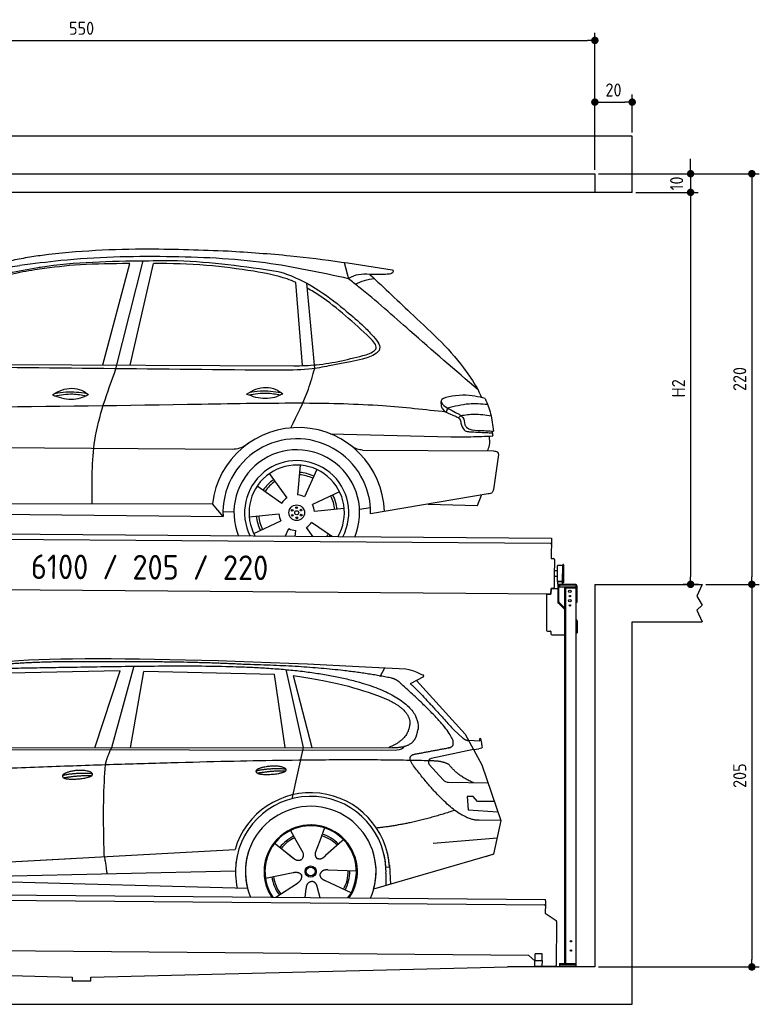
# Model space of a CAD drawing. Header units: millimetres. Extents: x -404 to 6581, y 0 to 5275.
# Tile 2 of 2: x 2618 to 6581, y 0 to 5275. Entities that reach past the tile are written whole.
import ezdxf

# ---------------------------------------------------------------- set-up
doc = ezdxf.new("R2010")
doc.units = ezdxf.units.MM
doc.layers.add('4', color=3, linetype='Continuous')
for name, color, linetype, lineweight in [('car', 10, 'Continuous', 25), ('Freiraum', 7, 'Continuous', 25), ('Gebäude', 7, 'Continuous', 25), ('Logo', 7, 'Continuous', 25), ('Plattform', 7, 'Continuous', 25), ('Sichtbare Kanten(DIN)', 7, 'Continuous', 25), ('Ständer vorne', 7, 'Continuous', 25)]:
    doc.layers.add(name, color=color, linetype=linetype, lineweight=lineweight)
doc.styles.get("Standard").update_dxf_attribs({"font": 'ISOCP.SHX'})
doc.dimstyles.new('GEN-ISO', dxfattribs={"dimscale": 20, "dimtxt": 3.5, "dimasz": 2, "dimexe": 2, "dimexo": 1, "dimgap": 1.5, "dimtad": 1, "dimdec": 1, "dimlfac": 0.1, "dimdsep": 46, "dimtxsty": 'STANDARD', "dimblk": 'PUNKT', "dimcen": 2, "dimclrd": 256, "dimclre": 256, "dimclrt": 2, "dimadec": 0, "dimazin": 0, "dimtp": 0.1, "dimtm": 0.1, "dimtfac": 0.71, "dimtdec": 1, "dimtmove": 2, "dimatfit": 3, "dimldrblk": 'PUNKT', "dimfxl": 2, "dimtolj": 1, "dimarcsym": 0})

# ---------------------------------------------------------------- blocks, each defined once
blk = doc.blocks.new('PUNKT')
at = {"layer": '4', "color": 0, "linetype": 'ByBlock'}
blk.add_line((-0.5, 0), (-1, 0), dxfattribs=at)
at = {"layer": '4', "color": 0, "linetype": 'ByBlock', "const_width": 0.5}
blk.add_lwpolyline([(-0.25, 0, 1), (0.25, 0, 1)], format="xyb", close=True, dxfattribs=at)
blk = doc.blocks.new('*D123')
at = {"layer": '4', "lineweight": -2, "transparency": 16777216}
for p, q in [((5720, 4450), (6581, 4450)), ((6541, 4410), (6541, 2290)), ((6295.4, 2250), (6581, 2250))]:
    blk.add_line(p, q, dxfattribs=at)
at = {"layer": 'Defpoints', "color": 0, "transparency": 16777216}
for p in [(5700, 4450), (6275.4, 2250), (6541, 2250)]:
    blk.add_point(p, dxfattribs=at)
at = {"layer": '4', "lineweight": -2, "transparency": 16777216, "xscale": 40, "yscale": 40, "zscale": 40}
for p, rotation in [((6541, 4450), 90), ((6541, 2250), 270)]:
    blk.add_blockref('PUNKT', p, dxfattribs=dict(at, rotation=rotation))
at = {"layer": '4', "color": 2, "transparency": 16777216, "insert": (6476, 3350), "char_height": 70, "attachment_point": 5, "rotation": 90}
blk.add_mtext('220', dxfattribs=at)
blk = doc.blocks.new('*D124')
at = {"layer": '4', "lineweight": -2, "transparency": 16777216}
for p, q in [((6295.4, 2250), (6581, 2250)), ((6541, 2210), (6541, 240)), ((5720, 200), (6581, 200))]:
    blk.add_line(p, q, dxfattribs=at)
at = {"layer": 'Defpoints', "color": 0, "transparency": 16777216}
for p in [(6275.4, 2250), (5700, 200), (6541, 200)]:
    blk.add_point(p, dxfattribs=at)
at = {"layer": '4', "lineweight": -2, "transparency": 16777216, "xscale": 40, "yscale": 40, "zscale": 40}
for p, rotation in [((6541, 2250), 90), ((6541, 200), 270)]:
    blk.add_blockref('PUNKT', p, dxfattribs=dict(at, rotation=rotation))
at = {"layer": '4', "color": 2, "transparency": 16777216, "insert": (6476, 1225), "char_height": 70, "attachment_point": 5, "rotation": 90}
blk.add_mtext('205', dxfattribs=at)
blk = doc.blocks.new('*D125')
at = {"layer": '4', "lineweight": -2, "transparency": 16777216}
for p, q in [((5920, 4350), (6252.9, 4350)), ((6212.9, 4310), (6212.9, 2290)), ((6255.4, 2250), (6172.9, 2250))]:
    blk.add_line(p, q, dxfattribs=at)
at = {"layer": 'Defpoints', "color": 0, "transparency": 16777216}
for p in [(5900, 4350), (6212.9, 2250), (6275.4, 2250)]:
    blk.add_point(p, dxfattribs=at)
at = {"layer": '4', "lineweight": -2, "transparency": 16777216, "xscale": 40, "yscale": 40, "zscale": 40}
for p, rotation in [((6212.9, 4350), 90), ((6212.9, 2250), 270)]:
    blk.add_blockref('PUNKT', p, dxfattribs=dict(at, rotation=rotation))
at = {"layer": '4', "color": 2, "transparency": 16777216, "insert": (6147.9, 3300), "char_height": 70, "attachment_point": 5, "rotation": 90}
blk.add_mtext('H2', dxfattribs=at)
blk = doc.blocks.new('*D126')
at = {"layer": '4', "lineweight": -2, "transparency": 16777216}
for p, q in [((200, 4470), (200, 5204.2)), ((5700, 4470), (5700, 5204.2)), ((240, 5164.2), (5660, 5164.2))]:
    blk.add_line(p, q, dxfattribs=at)
at = {"layer": 'Defpoints', "color": 0, "transparency": 16777216}
for p in [(5700, 5164.2), (200, 4450), (5700, 4450)]:
    blk.add_point(p, dxfattribs=at)
at = {"layer": '4', "lineweight": -2, "transparency": 16777216, "xscale": 40, "yscale": 40, "zscale": 40, "rotation": 180}
blk.add_blockref('PUNKT', (200, 5164.2), dxfattribs=at)
at = {"layer": '4', "lineweight": -2, "transparency": 16777216, "xscale": 40, "yscale": 40, "zscale": 40}
blk.add_blockref('PUNKT', (5700, 5164.2), dxfattribs=at)
at = {"layer": '4', "color": 2, "transparency": 16777216, "insert": (2950, 5229.2), "char_height": 70, "attachment_point": 5}
blk.add_mtext('550', dxfattribs=at)
blk = doc.blocks.new('*D127')
at = {"layer": '4', "lineweight": -2, "transparency": 16777216}
for p, q in [((6212.9, 4490), (6212.9, 4530)), ((5720, 4450), (6252.9, 4450)), ((6212.9, 4450), (6212.9, 4350)), ((5920, 4350), (6252.9, 4350)), ((6212.9, 4310), (6212.9, 4270))]:
    blk.add_line(p, q, dxfattribs=at)
at = {"layer": 'Defpoints', "color": 0, "transparency": 16777216}
for p in [(5700, 4450), (5900, 4350), (6212.9, 4350)]:
    blk.add_point(p, dxfattribs=at)
at = {"layer": '4', "lineweight": -2, "transparency": 16777216, "xscale": 40, "yscale": 40, "zscale": 40}
for p, rotation in [((6212.9, 4450), 270), ((6212.9, 4350), 90)]:
    blk.add_blockref('PUNKT', p, dxfattribs=dict(at, rotation=rotation))
at = {"layer": '4', "color": 2, "transparency": 16777216, "insert": (6137.8, 4397.9), "char_height": 70, "attachment_point": 5, "rotation": 90}
blk.add_mtext('10', dxfattribs=at)
blk = doc.blocks.new('*D131')
at = {"layer": '4', "lineweight": -2, "transparency": 16777216}
for p, q in [((5700, 4470), (5700, 4873.5)), ((5900, 4670.8), (5900, 4873.5)), ((5740, 4833.5), (5860, 4833.5))]:
    blk.add_line(p, q, dxfattribs=at)
at = {"layer": 'Defpoints', "color": 0, "transparency": 16777216}
for p in [(5900, 4833.5), (5900, 4650.8), (5700, 4450)]:
    blk.add_point(p, dxfattribs=at)
at = {"layer": '4', "lineweight": -2, "transparency": 16777216, "xscale": 40, "yscale": 40, "zscale": 40, "rotation": 180}
blk.add_blockref('PUNKT', (5700, 4833.5), dxfattribs=at)
at = {"layer": '4', "lineweight": -2, "transparency": 16777216, "xscale": 40, "yscale": 40, "zscale": 40}
blk.add_blockref('PUNKT', (5900, 4833.5), dxfattribs=at)
at = {"layer": '4', "color": 2, "transparency": 16777216, "insert": (5800, 4898.5), "char_height": 70, "attachment_point": 5}
blk.add_mtext('20', dxfattribs=at)
blk = doc.blocks.new('UG Plattfrom Gl550')
at = {"layer": 'Sichtbare Kanten(DIN)'}
for p, q in [((268.3, 403.8), (5205.1, 360.7)), ((5199.8, 330.7), (273, 373.7)), ((5204.9, 335.7), (5204.4, 288.2)), ((5205, 354.7), (5204.9, 335.7)), ((5205, 354.7), (5205.1, 360.7)), ((5204.4, 288.2), (5262.9, 248.7)), ((5265.1, 244.5), (5263, 8.2)), ((5117, 61.5), (391.4, 102.7)), ((5148.7, 33.7), (5117, 61.5)), ((5149.7, 35.2), (5150.1, 71.2)), ((5188, 70.8), (5150.1, 71.2)), ((5187.7, 34.8), (5188, 70.8)), ((5148.5, 5.2), (5148.7, 35.2)), ((5148.5, 5.2), (5188.5, 4.8)), ((5148.7, 35.2), (5188.7, 34.8)), ((5258, 3.2), (5184.8, 3.9)), ((5188.5, 4.8), (5188.7, 34.8))]:
    blk.add_line(p, q, dxfattribs=at)
for centre, radius, start, end in [((5199.9, 335.7), 5, 269.5, 359.5), ((5260.1, 244.5), 5, 359.5, 55.9134), ((5184.9, 8.9), 5, 232.6301, 269.5), ((5195.8, 43.8), 12, 227.6897, 228.0904), ((5258, 8.2), 5, 269.5, 359.5)]:
    blk.add_arc(centre, radius, start, end, dxfattribs=at)
blk = doc.blocks.new('Palette EG Gl550')
at = {"layer": 'Plattform'}
for p, q in [((846.4, 3595.4), (5884.2, 3556.3)), ((5879, 3526.4), (851.1, 3565.3)), ((5884.2, 3556.3), (5883.4, 3446.3)), ((5883.4, 3446.3), (5895.4, 3446.2)), ((5900.3, 3441.2), (5899.6, 3351.2)), ((5918, 3381.1), (5901, 3381.3)), ((5916.5, 3323.9), (5917.1, 3408.2)), ((5944.4, 3318.9), (5945.2, 3412.9)), ((5949.2, 3412.8), (5948.4, 3318.8)), ((5899.6, 3351.2), (5899.2, 3291.2)), ((5916.7, 3351.1), (5899.6, 3351.2)), ((5881.9, 3256.3), (758.5, 3296)), ((5882.1, 3286.3), (5881.9, 3256.3)), ((5882.1, 3286.3), (5894.1, 3286.2)), ((5894.1, 3286.2), (5882.1, 3286.3)), ((5929.8, 3323.4), (5917.8, 3323.3)), ((5942.8, 3323.3), (5917.8, 3323.3)), ((5917.8, 3308.3), (5917.8, 3323.3)), ((5917.8, 3308.3), (5917.8, 3323.3)), ((5917.8, 3308.3), (5942.8, 3308.3)), ((5942.8, 3308.3), (5917.8, 3308.3)), ((5942.8, 3308.3), (5942.8, 3323.3)), ((5942.8, 3308.3), (5942.8, 3323.3))]:
    blk.add_line(p, q, dxfattribs=at)
for centre, radius, start, end in [((5879, 3531.4), 5, 268.5823, 358.5607), ((5895.3, 3441.2), 5, 359.556, 89.556), ((5917.5, 3408.2), 0.4, 91.7323, 179.3444), ((5928.6, 3081.9), 326.8, 87.1739, 91.9438), ((5944.7, 3408.8), 0.4, 266.9623, 359.3444), ((5947.2, 3412.8), 2, 359.3444, 179.3444), ((5916.9, 3323.9), 0.4, 179.3444, 266.9565), ((5936.6, 4207.7), 884.4, 268.7196, 270.4008), ((5894.2, 3291.2), 5, 269.556, 359.556), ((5908.7, 4411.7), 1088.9, 271.795, 271.861), ((5944.1, 3322.9), 0.4, 359.556, 91.938), ((5946.4, 3318.8), 2, 179.3444, 359.3444)]:
    blk.add_arc(centre, radius, start, end, dxfattribs=at)
blk = doc.blocks.new('Car_173')
at = {"layer": 'car'}
for p, q in [((3506.1, 4498.8), (3645.6, 5079.1)), ((3581.8, 4519.2), (3700.7, 5065.1)), ((4722.6, 5080.8), (4747.3, 4993.8)), ((3435.9, 4518.4), (3575.1, 5063.1)), ((4504.3, 4525.8), (4464.2, 4971.4)), ((4570.6, 4511.5), (4524.1, 4967.2)), ((2405, 4512.7), (4458.6, 4524)), ((5285, 4306.6), (5277.3, 4284.6)), ((5356.3, 4267), (5344.2, 4254.2)), ((4657.3, 4162.3), (5304.5, 4153)), ((2126.8, 4068.2), (4133.4, 4074.5)), ((4830.7, 4076.7), (5532.7, 4078.9)), ((5557.3, 4036), (5534.4, 3872.4)), ((4497.9, 3992.4), (4485.9, 3832.6)), ((4587.3, 3970.1), (4523.6, 3823.1)), ((4333.1, 3945.2), (4428.6, 3816.4)), ((4269.1, 3878.9), (4401.5, 3788.5)), ((4710.7, 3851), (4566.2, 3781.5)), ((5506.3, 3848.3), (4878.1, 3735.8)), ((5449.6, 3786.2), (5471.2, 3842)), ((2219.6, 3766.4), (4029.6, 3780.6)), ((4087.7, 3713.8), (4029.6, 3780.6)), ((4736.1, 3762.5), (4576.8, 3744.2)), ((4818.5, 3759.6), (4876.9, 3768.9)), ((5186.4, 3791), (5449.6, 3786.2)), ((2156.9, 3712), (4087.7, 3713.8)), ((4086.9, 3740), (4145.9, 3738.7)), ((4227.6, 3712.5), (4386.9, 3730.8)), ((4253, 3623.9), (4397.5, 3693.4)), ((4421.8, 3609.5), (4440.1, 3651.9)), ((4475.3, 3609.6), (4477.8, 3642.4)), ((4571.3, 3609.7), (4535.1, 3658.6)), ((4674.4, 3609.9), (4562.2, 3686.4))]:
    blk.add_line(p, q, dxfattribs=at)
for centre, radius in [((4481.9, 3737.5), 41.9), ((4458, 3750.4), 4.46), ((4481.9, 3737.5), 10.7), ((4481.1, 3764.7), 4.46), ((4505, 3751.7), 4.46), ((4458.7, 3723.3), 4.46), ((4482.6, 3710.3), 4.46), ((4505.8, 3724.6), 4.46)]:
    blk.add_circle(centre, radius, dxfattribs=at)
for centre, radius, start, end in [((4489.5, 3731.3), 462.5, 2.1852, 173.8782), ((4482.5, 3737.9), 395.6, 359.6869, 183.4999), ((4482.5, 3737.9), 336.7, 337.6776, 202.4775), ((4481.9, 3737.5), 279.1, 332.8088, 207.3462), ((4481.9, 3737.5), 255.4, 330.0358, 210.1193), ((4481.9, 3737.5), 216.3, 125.4485, 146.5251), ((4481.9, 3737.5), 204, 125.3726, 146.5671), ((4481.9, 3737.5), 204, 65.3726, 86.5671), ((4481.9, 3737.5), 216.3, 65.4485, 86.5251), ((4481.9, 3737.5), 95.2, 124.034, 147.5844), ((4481.9, 3737.5), 95.2, 64.034, 87.5844), ((4481.9, 3737.5), 204, 5.3726, 26.5671), ((4481.9, 3737.5), 216.3, 5.4485, 26.5251), ((4481.9, 3737.5), 95.2, 4.034, 27.5844), ((4481.8, 3737.5), 216.3, 185.4485, 206.5251), ((4481.9, 3737.5), 204, 185.3726, 206.5671), ((4481.8, 3737.5), 95.2, 184.034, 207.5844), ((4481.8, 3737.5), 95.2, 244.034, 267.5844), ((4481.8, 3737.5), 95.2, 304.034, 327.5844), ((4481.9, 3737.5), 204, 321.2555, 326.5671), ((4481.8, 3737.5), 216.3, 323.8482, 326.5251)]:
    blk.add_arc(centre, radius, start, end, dxfattribs=at)
for points, knots in [([(3060.3, 5097.6), (3075, 5099.8), (3278.8, 5129.3), (3626.7, 5149.3), (3959, 5140.1), (4100.2, 5136.2)], [0, 0, 0, 0, 44.363443, 617.827051, 1041.677324, 1041.677324, 1041.677324, 1041.677324]), ([(4100.2, 5136.2), (4211.6, 5130), (4506.6, 5113.7), (4798.9, 5070.7), (4980.8, 5044)], [0, 0, 0, 0, 334.596694, 885.796742, 885.796742, 885.796742, 885.796742]), ([(2886.3, 5060), (2914.3, 5067.1), (2971.9, 5081.6), (3030.3, 5092.2), (3060.3, 5097.6)], [0, 0, 0, 0, 86.602296, 178.13615, 178.13615, 178.13615, 178.13615]), ([(4747.3, 4993.8), (4599.2, 5024.4), (4277.2, 5090.7), (3758.7, 5108), (3318.3, 5093.6), (3058.1, 5056.7), (2985.1, 5046.3)], [0, 0, 0, 0, 452.969864, 984.660554, 1551.463157, 1772.575196, 1772.575196, 1772.575196, 1772.575196]), ([(3081.4, 5037.5), (3086.3, 5038.3), (3276.5, 5069.3), (3524.8, 5078), (3766.9, 5081), (3821.4, 5081.7)], [0, 0, 0, 0, 14.958905, 578.066478, 741.647169, 741.647169, 741.647169, 741.647169]), ([(4239.7, 5028.7), (4155.2, 5039.9), (3976.2, 5063.6), (3795.9, 5066), (3700.7, 5065.1)], [0, 0, 0, 0, 255.50817, 540.950796, 540.950796, 540.950796, 540.950796]), ([(3821.4, 5081.7), (3824.3, 5081.6), (4007.9, 5078.5), (4190.3, 5053.8), (4369.7, 5029.4)], [0, 0, 0, 0, 8.707457, 550.797583, 550.797583, 550.797583, 550.797583]), ([(2335.6, 4498.9), (2364.1, 4545.1), (2434.3, 4658.6), (2581.4, 4816), (2792.6, 4984.6), (2977.9, 5018.5), (3081.4, 5037.5)], [0, 0, 0, 0, 162.281083, 399.433399, 644.903205, 954.973623, 954.973623, 954.973623, 954.973623]), ([(3065.1, 5024.4), (3023.1, 5016.6), (2924.8, 4998.3), (2772.9, 4944.1), (2627.8, 4833.7), (2517.3, 4716.7), (2450.3, 4640.3), (2425.3, 4611.8)], [0, 0, 0, 0, 128.205286, 300.044117, 477.787268, 668.958491, 782.608096, 782.608096, 782.608096, 782.608096]), ([(2796.8, 4997.1), (2825.4, 5008.1), (2886.2, 5031.7), (2950.8, 5041.3), (2985.1, 5046.3)], [0, 0, 0, 0, 91.476949, 195.154815, 195.154815, 195.154815, 195.154815]), ([(3575.1, 5063.1), (3561.7, 5062.9), (3462.2, 5060.8), (3291.5, 5057.4), (3135.8, 5034.7), (3065.1, 5024.4)], [666.326512, 666.326512, 666.326512, 666.326512, 706.624571, 964.215873, 1178.205668, 1178.205668, 1178.205668, 1178.205668]), ([(4464.2, 4971.4), (4449.1, 4977.9), (4376.9, 5005.7), (4300.2, 5018.6), (4239.7, 5028.7)], [496.692868, 496.692868, 496.692868, 496.692868, 546.059875, 728.869941, 728.869941, 728.869941, 728.869941]), ([(4369.7, 5029.4), (4378.8, 5026.8), (4509.5, 4989.1), (4661.6, 4885.8), (4789.1, 4776.5), (4820.7, 4749.4)], [0, 0, 0, 0, 28.300877, 407.953602, 533.273686, 533.273686, 533.273686, 533.273686]), ([(4954.1, 5019.6), (4927.6, 5018.7), (4863.6, 5016.6), (4787.6, 5021.4), (4751.7, 4996.8), (4747.3, 4993.8)], [0, 0, 0, 0, 80.522652, 194.664465, 210.337598, 210.337598, 210.337598, 210.337598]), ([(4860.9, 5018.3), (4939.2, 4945.8), (5118.4, 4779.9), (5331.3, 4587.6), (5426.6, 4438.6), (5447.4, 4406)], [0, 0, 0, 0, 320.576675, 734.270248, 850.262502, 850.262502, 850.262502, 850.262502]), ([(4980.8, 5044), (4982.5, 5042.4), (4988.2, 5037.2), (4976.7, 5019.3), (4962.8, 5019.5), (4954.1, 5019.6)], [0, 0, 0, 0, 6.503563, 21.332115, 46.748977, 46.748977, 46.748977, 46.748977]), ([(5447.4, 4406), (5324.1, 4509.5), (5108.2, 4690.6), (4879.5, 4892.2), (4765.5, 4979.8), (4747.3, 4993.8)], [0, 0, 0, 0, 483.056147, 845.367922, 914.230443, 914.230443, 914.230443, 914.230443]), ([(4784, 4965.6), (4800, 4973.2), (4832.1, 4988.5), (4867.4, 4993.3), (4885.1, 4995.7)], [0, 0, 0, 0, 52.794285, 106.128892, 106.128892, 106.128892, 106.128892]), ([(4864.1, 4679.1), (4777.7, 4757.8), (4672.2, 4853.9), (4549.6, 4928.4), (4526.8, 4940.9)], [0, 0, 0, 0, 349.622047, 427.224064, 427.224064, 427.224064, 427.224064]), ([(4820.7, 4749.4), (4835.5, 4735.2), (4871.3, 4700.7), (4973.6, 4586.1), (4766.2, 4551.7), (4681.8, 4533), (4659, 4528)], [0, 0, 0, 0, 64.508303, 155.959603, 359.557587, 434.696523, 434.696523, 434.696523, 434.696523]), ([(4844.8, 4586.9), (4870.1, 4597.3), (4921.1, 4618.3), (4883.2, 4658.7), (4864.1, 4679.1)], [0, 0, 0, 0, 64.897781, 131.027998, 131.027998, 131.027998, 131.027998]), ([(4458.6, 4524), (4499.2, 4525.5), (4630.1, 4530.4), (4757.1, 4563.8), (4844.8, 4586.9)], [0, 0, 0, 0, 121.545303, 392.179354, 392.179354, 392.179354, 392.179354]), ([(3385.9, 3775.6), (3383.3, 3889.4), (3377.5, 4137.6), (3460.9, 4371.9), (3506.1, 4498.8)], [0, 0, 0, 0, 338.772014, 738.643609, 738.643609, 738.643609, 738.643609]), ([(4659, 4528), (4625.3, 4521.1), (4537.9, 4503.3), (4383.3, 4498.9), (4263.6, 4498.8), (4198.6, 4498.7)], [0, 0, 0, 0, 103.03135, 267.243941, 462.405232, 462.405232, 462.405232, 462.405232]), ([(4445.5, 4191.7), (4479.5, 4260.2), (4530.7, 4363.4), (4560.6, 4474.3), (4570.6, 4511.5)], [0, 0, 0, 0, 228.776239, 344.156953, 344.156953, 344.156953, 344.156953]), ([(3166.9, 4355.3), (3182.9, 4365.2), (3229, 4393.5), (3307.4, 4397), (3348.5, 4367.5), (3360.5, 4358.9)], [0, 0, 0, 0, 56.386158, 162.852709, 206.792536, 206.792536, 206.792536, 206.792536]), ([(4206.8, 4370.7), (4222.8, 4380.5), (4268.9, 4408.9), (4347.4, 4412.3), (4388.4, 4382.8), (4400.5, 4374.2)], [0, 0, 0, 0, 56.386158, 162.852709, 206.792536, 206.792536, 206.792536, 206.792536]), ([(4220.4, 4379), (4239.9, 4382.9), (4296.3, 4393.4), (4353.6, 4386.2), (4391.1, 4380.9)], [7.57653, 7.57653, 7.57653, 7.57653, 52.544532, 137.659237, 137.659237, 137.659237, 137.659237]), ([(3166.9, 4355.3), (3182.9, 4349.4), (3231.1, 4332.4), (3301.9, 4330.3), (3346.6, 4352.1), (3360.5, 4358.9)], [5.208578, 5.208578, 5.208578, 5.208578, 44.198582, 121.455021, 156.55166, 156.55166, 156.55166, 156.55166]), ([(3178.6, 4351.2), (3211, 4356.6), (3267.6, 4366), (3324, 4357.2), (3348.2, 4352.9)], [0, 0, 0, 0, 73.878693, 129.282646, 129.282646, 129.282646, 129.282646]), ([(3180.5, 4363.6), (3200, 4367.5), (3256.4, 4378.1), (3313.7, 4370.8), (3351.2, 4365.6)], [7.57653, 7.57653, 7.57653, 7.57653, 52.544532, 137.659237, 137.659237, 137.659237, 137.659237]), ([(4206.8, 4370.7), (4222.8, 4364.8), (4271, 4347.8), (4341.8, 4345.6), (4386.5, 4367.4), (4400.5, 4374.2)], [5.208578, 5.208578, 5.208578, 5.208578, 44.198582, 121.455021, 156.55166, 156.55166, 156.55166, 156.55166]), ([(4218.5, 4366.5), (4250.9, 4371.9), (4307.5, 4381.4), (4363.9, 4372.5), (4388.1, 4368.2)], [0, 0, 0, 0, 73.878693, 129.282646, 129.282646, 129.282646, 129.282646]), ([(5485.9, 4358.8), (5449.9, 4368.1), (5379, 4386.4), (5192.5, 4351.3), (5295.5, 4299.5), (5347.6, 4273.4)], [0, 0, 0, 0, 123.107987, 242.156921, 363.520645, 363.520645, 363.520645, 363.520645]), ([(5285, 4306.6), (5322.9, 4317), (5392.8, 4336.2), (5465.1, 4331.1), (5498.2, 4328.8)], [0, 0, 0, 0, 116.874908, 215.743745, 215.743745, 215.743745, 215.743745]), ([(5485.9, 4358.8), (5496.9, 4332.4), (5520.1, 4276.6), (5527.5, 4216.5), (5531.3, 4185)], [0, 0, 0, 0, 85.533017, 180.427109, 180.427109, 180.427109, 180.427109]), ([(5277.3, 4284.6), (5163.9, 4295.9), (4911.4, 4321.1), (4473.7, 4327.1), (3341.1, 4294), (2347.8, 4275.7), (1538.1, 4260.8)], [0, 0, 0, 0, 341.879851, 760.963773, 1312.001547, 3741.308129, 3741.308129, 3741.308129, 3741.308129]), ([(5249.6, 4315.5), (5251.9, 4310.4), (5261.4, 4289.5), (5296, 4276.6), (5321.3, 4265.4), (5331.1, 4261)], [0, 0, 0, 0, 16.389871, 67.796127, 100.528992, 100.528992, 100.528992, 100.528992]), ([(5347.6, 4273.4), (5355, 4268.1), (5373.6, 4254.8), (5376.4, 4231.6), (5378.1, 4217.5)], [0, 0, 0, 0, 26.318616, 66.284673, 66.284673, 66.284673, 66.284673]), ([(5356.3, 4267), (5380.2, 4270.9), (5434.1, 4279.7), (5488.2, 4271.3), (5518.4, 4266.5)], [0, 0, 0, 0, 72.240439, 162.98683, 162.98683, 162.98683, 162.98683]), ([(5331.1, 4261), (5338.2, 4257.8), (5353.1, 4251.3), (5355.4, 4235), (5356.6, 4226.6)], [0, 0, 0, 0, 21.842303, 45.682515, 45.682515, 45.682515, 45.682515]), ([(5356.6, 4226.6), (5358, 4222.9), (5363.3, 4208.2), (5374.6, 4182.9), (5395.6, 4181.3), (5404, 4180.6)], [0, 0, 0, 0, 11.944086, 47.503692, 71.615823, 71.615823, 71.615823, 71.615823]), ([(5378.1, 4217.5), (5381.1, 4212.8), (5395.9, 4189.8), (5458.4, 4188.7), (5505, 4186.3), (5531.3, 4185)], [0, 0, 0, 0, 16.485849, 80.052138, 161.961551, 161.961551, 161.961551, 161.961551]), ([(5404, 4180.6), (5433.8, 4179.3), (5474.3, 4177.6), (5514.9, 4176.5), (5525.8, 4176.2)], [0, 0, 0, 0, 89.235627, 121.835134, 121.835134, 121.835134, 121.835134]), ([(5304.5, 4153), (5340.1, 4153.1), (5414.7, 4153.2), (5489.1, 4157.4), (5528.1, 4159.5)], [0, 0, 0, 0, 106.769841, 223.734473, 223.734473, 223.734473, 223.734473]), ([(5500.5, 4078.8), (5504.6, 4088.8), (5514.8, 4114.3), (5512, 4141.8), (5510.2, 4158.5)], [0, 0, 0, 0, 32.021295, 81.392264, 81.392264, 81.392264, 81.392264]), ([(4133.4, 4074.5), (4147.3, 4076), (4178.9, 4079.3), (4205.2, 4097.1), (4220, 4107.1)], [0, 0, 0, 0, 41.31295, 93.783848, 93.783848, 93.783848, 93.783848]), ([(4830.7, 4076.7), (4820.9, 4077.8), (4797.3, 4080.4), (4777.6, 4094), (4766.1, 4101.9)], [0, 0, 0, 0, 29.123879, 70.238093, 70.238093, 70.238093, 70.238093]), ([(5532.7, 4078.9), (5540.7, 4078.2), (5562.9, 4076.2), (5559.5, 4051.7), (5557.3, 4036)], [0, 0, 0, 0, 21.151799, 59.232385, 59.232385, 59.232385, 59.232385]), ([(5534.4, 3872.4), (5533.1, 3866.1), (5530.2, 3851.6), (5515, 3849.5), (5506.3, 3848.3)], [0, 0, 0, 0, 17.391955, 40.853649, 40.853649, 40.853649, 40.853649])]:
    blk.add_open_spline(points, degree=3, knots=knots, dxfattribs=at)
for points in [[(4198.6, 4498.7), (3577.6, 4498.8), (2956.6, 4498.9), (2335.6, 4498.9)], [(5447.4, 4406), (5453.7, 4392), (5459.9, 4377.9), (5466, 4363.9)], [(5248.8, 4340.7), (5249.1, 4332.3), (5249.4, 4323.9), (5249.6, 4315.5)], [(5524.3, 4185.3), (5525.8, 4176.8), (5527, 4168.2), (5528.1, 4159.5)]]:
    blk.add_open_spline(points, degree=3, dxfattribs=at)
blk = doc.blocks.new('Car_147')
at = {"layer": 'car'}
for p, q in [((3646.6, 2869.8), (3527.3, 2432.9)), ((4461.6, 2851.7), (4554.5, 2433.5)), ((4966.6, 2814.3), (4990.9, 2861.6)), ((3573.2, 2844.1), (2979.4, 2832.2)), ((3437.2, 2432.9), (3573.2, 2844.1)), ((3628.9, 2433), (3699.7, 2842.2)), ((4401.3, 2825.9), (3699.7, 2842.2)), ((4457.3, 2433.4), (4401.3, 2825.9)), ((4500.9, 2820.7), (4600.4, 2433.5)), ((5198.1, 2813.6), (5127.7, 2775.1)), ((5161.1, 2793.4), (5422.8, 2505)), ((5362.7, 2526.7), (5408, 2486.4)), ((5422.8, 2505), (5512, 2342)), ((2377, 2432.3), (5028.9, 2433.7)), ((4554.5, 2433.5), (4493.6, 2159.8)), ((5440.4, 2472.9), (5500.6, 2470.2)), ((5467.4, 2423.5), (5495.1, 2427.3)), ((2330, 2423.4), (4973.3, 2420.2)), ((4973.3, 2420.2), (5056.2, 2420.9)), ((5467.4, 2423.5), (5240.6, 2375.7)), ((5229.9, 2342.7), (5304.2, 2260.8)), ((5512, 2342), (5613.6, 2043.5)), ((5333.3, 2247.7), (5545, 2244.9)), ((5465.1, 2171.6), (5432.5, 2171.9)), ((5432.5, 2171.9), (5438.7, 2100.3)), ((5488.7, 2145.6), (5465.1, 2171.6)), ((5579.1, 2144.7), (5488.7, 2145.6)), ((5438.7, 2100.3), (5597.7, 2090.3)), ((5613.6, 2043.5), (5496.7, 2045)), ((5613.6, 2043.5), (5574.1, 1861.9)), ((4486, 1989.6), (4515, 1937.2)), ((4668.2, 2003.3), (4642.7, 1934.6)), ((4398.1, 1923.9), (4508.8, 1836.2)), ((4513.7, 1939.5), (4515, 1937.2)), ((4515, 1937.2), (4551.6, 1870.9)), ((4642.7, 1934.6), (4618.8, 1870)), ((4762, 1932.2), (4674.4, 1854.9)), ((4769.8, 1940.6), (4762, 1932.2)), ((5249.9, 1922.5), (5593.3, 1950.2)), ((2286.4, 1784.1), (4156.4, 1886.2)), ((4156.4, 1886.2), (4188.9, 1888)), ((4448.3, 1884), (4499.5, 1843.4)), ((5569.4, 1860.5), (4931.6, 1674.9)), ((5574.1, 1861.9), (5530.2, 1849.1)), ((2286.4, 1784.1), (3310.5, 1840)), ((5016, 1804.3), (5021.6, 1701.1)), ((2305.7, 1732), (4191.6, 1773.3)), ((4351.7, 1734.8), (4500.3, 1763.7)), ((4839.2, 1771.5), (4687.9, 1777.8)), ((4997.8, 1758.7), (4996.2, 1693.7)), ((5016.6, 1792.3), (4997.4, 1791.2)), ((2207.3, 1734.5), (4255.8, 1681.1)), ((4407.9, 1631.6), (4523.1, 1708.2)), ((4810.9, 1655.5), (4673.7, 1719.5)), ((4565, 1630.3), (4570.9, 1678.6)), ((4645.7, 1629.6), (4630.8, 1683.1))]:
    blk.add_line(p, q, dxfattribs=at)
for radius in [30.1, 23.6]:
    blk.add_circle((4594.2, 1769.8), radius, dxfattribs=at)
for centre, radius, start, end in [((5244.7, 2356.1), 20, 101.911, 222.2225), ((5333.8, 2287.7), 40, 222.2225, 269.2614), ((4594.6, 1769.2), 422.7, 3.1257, 163.6879), ((4594.6, 1769.2), 403.4, 3.1257, 179.4216), ((4594.6, 1769.2), 350, 344.3697, 194.5808), ((4594.6, 1769.2), 250, 325.66, 212.9259), ((4594.6, 1769.2), 250, 325.66, 212.9259), ((4594.2, 1769.8), 245, 41.4393, 188.2101), ((4594.6, 1769.2), 250, 40.5532, 137.1602), ((4594.2, 1769.8), 209.6, 115.7372, 141.8665), ((4594.2, 1769.8), 200.6, 44.5019, 73.0215), ((4594.2, 1769.8), 209.6, 44.3713, 72.8747), ((4594.2, 1769.8), 200.6, 115.5904, 141.8784), ((4594.2, 1769.8), 245, 0.4019, 44.2101), ((4594.6, 1769.2), 422.7, 163.4862, 163.6879), ((4594.6, 1769.2), 403.4, 162.7346, 179.4216), ((4594.6, 1769.2), 350, 160.1996, 194.5808), ((4594.6, 1769.2), 250, 152.2768, 213.34), ((4594.2, 1769.8), 245, 151.8272, 188.2101), ((4594.6, 1769.2), 350, 344.3697, 17.4023), ((4594.6, 1769.2), 403.4, 3.1257, 14.8673), ((4594.6, 1769.2), 422.7, 3.1257, 14.1157), ((4594.6, 1769.2), 403.4, 172.558, 192.5899), ((4594.6, 1769.2), 350, 171.6006, 202.9387), ((4594.6, 1769.2), 250, 168.6947, 213.34), ((4594.2, 1769.8), 245, 168.6088, 214.2758), ((4594.2, 1769.8), 245, 324.7242, 8.993), ((4594.6, 1769.2), 250, 325.66, 8.9072), ((4594.6, 1769.2), 350, 336.0613, 6.0012), ((4594.6, 1769.2), 403.4, 358.5068, 5.0439), ((4594.2, 1769.8), 209.6, 187.7372, 216.8747), ((4594.2, 1769.8), 200.6, 187.5904, 217.0215), ((4594.2, 1769.8), 200.6, 331.5904, 1.0215), ((4594.2, 1769.8), 209.6, 331.7372, 0.8747), ((4594.6, 1769.2), 422.7, 3.1257, 3.2156)]:
    blk.add_arc(centre, radius, start, end, dxfattribs=at)
for points, degree in [([(2759.9, 2870.7), (3047.5, 2932.3), (3932.5, 2919.1), (5104.5, 2855.8)], 3), ([(3290.6, 2893.1), (3047.7, 2893), (2818.3, 2865.2)], 2), ([(4254.7, 2878.5), (3906.5, 2897.9), (3290.6, 2893.1)], 2), ([(5029.6, 2805.4), (4729.1, 2868), (4254.7, 2878.5)], 2), ([(5104.5, 2855.8), (5151.2, 2846.4), (5160.1, 2838.1), (5197.4, 2822.2)], 3), ([(4500.9, 2820.7), (4755, 2781.8), (4868.2, 2746.1), (5001, 2693.5)], 3), ([(5079.1, 2774.6), (5061.2, 2796.4), (5029.6, 2805.4)], 2), ([(5198.1, 2813.6), (5199.8, 2815.2), (5200.5, 2818.3), (5199.9, 2821.1), (5197.4, 2822.2)], 4), ([(5340.8, 2434.2), (5430.3, 2462.2), (5079.1, 2774.6)], 2), ([(5127.7, 2775.1), (5135.5, 2779.4), (5362.7, 2526.7)], 2), ([(5001, 2693.5), (5115.1, 2641.4), (5125.3, 2576.3)], 2), ([(5125.3, 2576.3), (5130, 2481.8), (5012.3, 2433.7)], 2), ([(5028.9, 2433.7), (5079, 2433.8), (5152, 2438.4), (5160.2, 2485.2), (5168.8, 2528.4)], 4), ([(5408, 2486.4), (5416.2, 2479.1), (5429.4, 2471.4), (5438.5, 2471.3), (5440.4, 2472.9)], 4), ([(5500.6, 2470.2), (5502.2, 2509.1), (5512.9, 2434.8)], 2), ([(3495.3, 2341), (3498.4, 2372), (3527.3, 2432.9)], 2), ([(5056.2, 2420.9), (5075.5, 2421.5), (5090.3, 2430.5), (5097.6, 2440.7)], 3), ([(5127.7, 2453.4), (5127.8, 2453.4), (5127.9, 2453.4), (5127.9, 2453.5)], 3), ([(5512.9, 2434.8), (5513.1, 2431.1), (5507.5, 2429.4), (5495.1, 2427.3)], 3), ([(5145.8, 2335.2), (5102, 2393.9), (5161.9, 2400.5)], 2), ([(5247.6, 2362), (4371.1, 2390.4), (1938, 2278.2)], 2), ([(4301.6, 2309.9), (4377.2, 2326.2), (4460.7, 2319.6)], 2), ([(5496.7, 2045), (5371, 2037.9), (5145.8, 2335.2)], 2), ([(5335.2, 2343.6), (5298, 2362), (5247.6, 2362)], 2), ([(5465.8, 2246), (5380.5, 2281.9), (5335.2, 2343.6)], 2), ([(3265.2, 2285.8), (3340.8, 2302), (3424.2, 2295.4)], 2), ([(3270.1, 2271.9), (3344.3, 2285.8), (3422.2, 2284.3)], 2), ([(4308.7, 2297), (4382.8, 2311), (4460.7, 2309.5)], 2), ([(5365.3, 2097.5), (5139.9, 2022.1), (4946.9, 2002.7)], 2), ([(4499.7, 1843.4), (4523, 1821.5), (4546.4, 1834.8)], 2), ([(4500.3, 1763.7), (4531.1, 1772.4), (4545.6, 1749.9)], 2), ([(4523.1, 1708.2), (4551.1, 1723.6), (4545.6, 1749.9)], 2), ([(4687.9, 1777.8), (4656.2, 1781.8), (4645.1, 1757.3)], 2), ([(4673.7, 1719.5), (4643.7, 1730.5), (4645.1, 1757.3)], 2), ([(4570.9, 1678.6), (4572.1, 1710.6), (4598.1, 1717.5)], 2), ([(4630.8, 1683.1), (4624.8, 1714.5), (4598.1, 1717.5)], 2)]:
    blk.add_open_spline(points, degree=degree, dxfattribs=at)
for points, degree, knots in [([(2929.4, 2857), (2956, 2859.1), (3095.4, 2860.9), (4116.9, 2881), (4737.1, 2874.6), (5192.5, 2702), (5168.8, 2528.4)], 4, [0.0821318, 0.0821318, 0.0821318, 0.0821318, 0.0821318, 0.258851, 0.508851, 1, 1, 1, 1, 1]), ([(5161.9, 2400.5), (5328.8, 2431.6), (5331.7, 2432.2), (5340, 2434), (5340.8, 2434.2)], 1, [0.1611508, 0.1611508, 1, 1.0196119, 1.078724, 1.0847856, 1.0847856]), ([(3489.1, 1849.7), (3488.6, 1863.3), (3488.2, 1876.7), (3487.8, 1889.9), (3482.2, 2079.7), (3484.7, 2230.1), (3495.3, 2341)], 3, [0, 0, 0, 0, 0.064923, 0.064923, 0.064923, 1, 1, 1, 1]), ([(4308.7, 2297), (4285.3, 2313.6), (4330.8, 2329), (4413.7, 2348.3), (4506.3, 2314.4), (4444.1, 2291.2), (4335, 2285), (4313.6, 2294), (4308.7, 2297)], 5, [0, 0, 0, 0, 0, 0, 0.300106, 0.500106, 0.700106, 1, 1, 1, 1, 1, 1]), ([(3265.2, 2285.8), (3269.4, 2290.8), (3290.6, 2307), (3373.4, 2326.3), (3488.5, 2289.1), (3379.5, 2261.6), (3294.8, 2263), (3260.4, 2266.8), (3265.2, 2285.8)], 5, [0, 0, 0, 0, 0, 0, 0.300106, 0.500106, 0.700106, 1, 1, 1, 1, 1, 1]), ([(3489.1, 1849.7), (3489.8, 1845.1), (3490.4, 1840.6), (3491.1, 1836.2), (3491.7, 1832.2), (3492.2, 1828.3), (3492.8, 1824.6), (3497.3, 1794.4), (3500.9, 1772.3), (3503.4, 1758.2)], 3, [-0.000011, -0.000011, -0.000011, -0.000011, 0.107576, 0.107576, 0.107576, 0.206414, 0.206414, 0.206414, 1, 1, 1, 1]), ([(4551.6, 1870.9), (4553.3, 1866.8), (4554.2, 1862.8), (4554.5, 1859), (4555.2, 1850.4), (4552.5, 1842.3), (4546.4, 1834.8)], 3, [0.2167758, 0.2167758, 0.2167758, 0.2167758, 0.4600873, 0.4600873, 0.4600873, 1, 1, 1, 1]), ([(4618.8, 1870), (4618.2, 1866.9), (4618, 1863.9), (4618, 1860.9), (4618.4, 1858.1), (4619.1, 1852.3), (4621.2, 1847), (4624.7, 1842.5), (4629.6, 1839.4)], 4, [0.3191838, 0.3191838, 0.3191838, 0.3191838, 0.3191838, 0.5438253, 0.5438253, 0.5438253, 0.5438253, 1, 1, 1, 1, 1]), ([(4674.4, 1854.9), (4674.4, 1854.9), (4674.4, 1854.9), (4674.4, 1854.9), (4674.4, 1854.9), (4665.3, 1845.1), (4654.6, 1835.2), (4640.4, 1832.8), (4629.6, 1839.4)], 4, [-0.000003, -0.000003, -0.000003, -0.000003, -0.000003, 0, 0, 0, 0, 1, 1, 1, 1, 1])]:
    blk.add_open_spline(points, degree=degree, knots=knots, dxfattribs=at)
blk = doc.blocks.new('Gebäude_GT205_H220')
at = {"layer": 'Freiraum'}
blk.add_line((6116.9, 5408.3), (2416.9, 5408.3), dxfattribs=at)
at = {"layer": 'Gebäude'}
for p, q in [((6316.9, 5709.2), (416.9, 5709.2)), ((6316.9, 5408.3), (6316.9, 5709.2)), ((616.9, 5508.3), (6116.9, 5508.3)), ((6116.9, 5508.3), (6116.9, 5408.3)), ((6316.9, 5408.3), (6116.9, 5408.3)), ((6116.9, 3308.3), (6116.9, 1258.3)), ((6116.9, 3308.3), (6692.3, 3308.3)), ((6692.3, 3308.3), (6663.3, 3244.2)), ((6663.3, 3244.2), (6691.2, 3196.4)), ((6691.2, 3196.4), (6663.3, 3169.3)), ((6663.3, 3169.3), (6692.3, 3108.3)), ((6316.9, 1058.3), (6316.9, 3108.3)), ((6316.9, 3108.3), (6692.3, 3108.3)), ((1047, 1258.3), (3316.9, 1204.4)), ((3416.9, 1204.4), (5648.5, 1258.3)), ((6116.9, 1258.3), (5648.5, 1258.3)), ((3316.9, 1204.4), (3316.9, 1184.4)), ((3316.9, 1184.4), (3416.9, 1184.4)), ((3416.9, 1184.4), (3416.9, 1204.4)), ((416.9, 1058.3), (6316.9, 1058.3))]:
    blk.add_line(p, q, dxfattribs=at)
blk = doc.blocks.new('Ständer_vorne_GT205')
at = {"layer": 'Ständer vorne'}
for p, q in [((5881.9, 3256.3), (5882.1, 3286.3)), ((5882.1, 3286.3), (5917.9, 3286.1)), ((5917.9, 3298.3), (5917.9, 3215.6)), ((5923, 3215.5), (5923, 3298.4)), ((6011.9, 3308.3), (5927.9, 3308.3)), ((6012, 3303.3), (5928, 3303.3)), ((5928.1, 3303.3), (5928.1, 3295.3)), ((5928.1, 3295.3), (6016.9, 3295.3)), ((5956.9, 1276.3), (5956.9, 3295.3)), ((5956.9, 3290.3), (6016.9, 3290.3)), ((5961.9, 1276.3), (5961.9, 3290.3)), ((6016.9, 1258.3), (6016.9, 3298.3)), ((6021.9, 3212.3), (6021.9, 3298.3)), ((5857.9, 3256.5), (5857.9, 3063.3)), ((5857.9, 3256.5), (5881.9, 3256.3)), ((5927.2, 3202.3), (5920.9, 3208.4)), ((5924.5, 3212), (5929.6, 3207)), ((5927.2, 3202.3), (5956.7, 3173.3)), ((5929.6, 3207), (5956.9, 3180.2)), ((6016.9, 3212.3), (6021.9, 3212.3)), ((6016.9, 3122.3), (6018.9, 3120.4)), ((6021.9, 3113.2), (6021.9, 3048.3)), ((5862.9, 3058.3), (5878.4, 3058.3)), ((5880.9, 3055.8), (5880.9, 3043.3)), ((5885.9, 3038.3), (5956.9, 3038.3)), ((6016.9, 3048.3), (6021.9, 3048.3)), ((5927.9, 1276.3), (6016.9, 1276.3)), ((5927.9, 1276.3), (5927.9, 1258.3)), ((6016.9, 1268.3), (5927.9, 1268.3)), ((6016.9, 1258.3), (5927.9, 1258.3))]:
    blk.add_line(p, q, dxfattribs=at)
for centre, radius in [((5982.9, 3270.3), 6.5), ((5982.9, 3220.3), 6.5), ((5982.9, 3245.3), 3.7), ((5982.9, 3195.3), 3.7), ((5988.3, 1396.3), 3.7), ((5988.3, 1346.3), 3.7)]:
    blk.add_circle(centre, radius, dxfattribs=at)
for centre, radius, start, end in [((5928, 3298.3), 10.1, 90.1445, 179.6512), ((5928, 3298.3), 5, 90, 180), ((6011.9, 3298.3), 10, 0, 90), ((6011.9, 3298.3), 5, 0, 90), ((5928, 3215.6), 10.1, 180, 225.5525), ((5928, 3215.5), 5, 179.6711, 225.5525), ((6011.9, 3113.2), 10, 0, 45.8814), ((5862.9, 3063.3), 5, 180, 270), ((5878.4, 3055.8), 2.5, 0, 90), ((5885.9, 3043.3), 5, 180, 270)]:
    blk.add_arc(centre, radius, start, end, dxfattribs=at)

msp = doc.modelspace()

# ---------------------------------------------------------------- block references
msp.add_blockref('Gebäude_GT205_H220', (-416.89, -1058.35))
at = {"layer": 'car', "rotation": 359.4224719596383}
msp.add_blockref('Car_173', (-416.89, -1058.35), dxfattribs=at)
at = {"layer": 'car'}
msp.add_blockref('Car_147', (-416.89, -1058.35), dxfattribs=at)
at = {"layer": 'Plattform'}
for name, p in [('Palette EG Gl550', (-416.89, -1058.35)), ('UG Plattfrom Gl550', (230.01, 200))]:
    msp.add_blockref(name, p, dxfattribs=at)
at = {"layer": 'Ständer vorne'}
msp.add_blockref('Ständer_vorne_GT205', (-416.89, -1058.35), dxfattribs=at)

# ---------------------------------------------------------------- texts
at = {"layer": 'Logo'}
msp.add_text('6100 / 205 / 220', height=132, rotation=359.72269, dxfattribs=at).set_placement((2678.14, 2278.66))

# ---------------------------------------------------------------- dimensions: what is measured, and where the dimension line sits
at = {"layer": '4'}
for base, p1, p2, override, picture, middle in [((5700, 5164.23), (200, 4450), (5700, 4450), {"dimtdec": 3, "dimtolj": 0}, '*D126', (2950, 5229.23)), ((5900, 4833.53), (5700, 4450), (5900, 4650.82), {"dimtol": 0, "dimlim": 0, "dimtp": 0.1, "dimtm": 0.1, "dimtfac": 0.71, "dimtdec": 3, "dimtolj": 0, "dimtzin": 8}, '*D131', (5800, 4898.54))]:
    dim = msp.add_linear_dim(base=base, p1=p1, p2=p2, dimstyle='GEN-ISO', override=override, dxfattribs=at)
    dim.commit()
    dim.dimension.update_dxf_attribs({"geometry": picture, "text_midpoint": middle})
dim = msp.add_linear_dim(base=(6212.92, 4350), p1=(5700, 4450), p2=(5900, 4350), angle=90, dimstyle='GEN-ISO', override={"dimtdec": 3, "dimtolj": 0}, dxfattribs=at)
dim.commit()
dim.dimension.update_dxf_attribs({"geometry": '*D127', "text_midpoint": (6137.84, 4397.94), "dimtype": 160})
for base, p1, p2, override, picture, middle in [((6541.04, 2250), (5700, 4450), (6275.45, 2250), {"dimdec": 0, "dimtdec": 3, "dimtolj": 0}, '*D123', (6476.04, 3350)), ((6541.04, 200), (6275.45, 2250), (5700, 200), {"dimtdec": 3, "dimtolj": 0}, '*D124', (6476.04, 1225))]:
    dim = msp.add_linear_dim(base=base, p1=p1, p2=p2, angle=90, dimstyle='GEN-ISO', override=override, dxfattribs=at)
    dim.commit()
    dim.dimension.update_dxf_attribs({"geometry": picture, "text_midpoint": middle})
dim = msp.add_linear_dim(base=(6212.92, 2250), p1=(5900, 4350), p2=(6275.45, 2250), angle=90, text='H2', dimstyle='GEN-ISO', override={"dimdec": 0, "dimtdec": 3, "dimtolj": 0}, dxfattribs=at)
dim.commit()
dim.dimension.update_dxf_attribs({"geometry": '*D125', "text_midpoint": (6147.92, 3300)})

doc.saveas('drawing.dxf')
